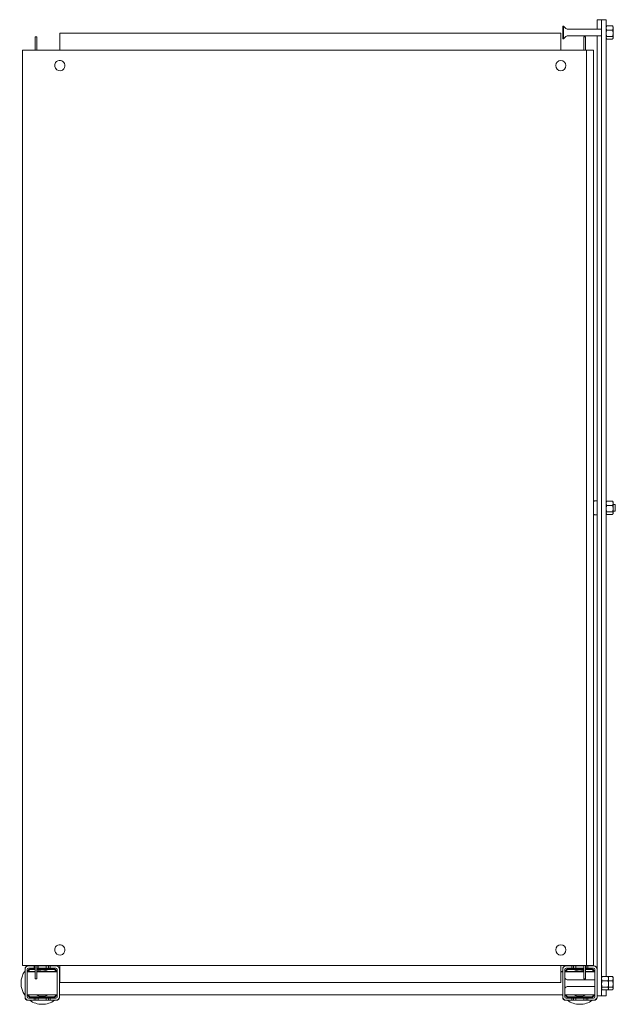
# Model space of a CAD drawing. Header units: millimetres. Extents: x -121 to 399, y -712 to 149.
import ezdxf

# ---------------------------------------------------------------- set-up
doc = ezdxf.new("R2010")
doc.units = ezdxf.units.MM

msp = doc.modelspace()

# ---------------------------------------------------------------- linework, layer by layer
at = {"color": 0, "linetype": 'Continuous', "lineweight": 0}
for p, q in [((383.21, 148.5), (383.21, 143.04)), ((387.21, 148.5), (383.21, 148.5)), ((387.21, 148.5), (387.21, 145.13)), ((391.21, 148.5), (387.21, 148.5)), ((391.21, 145.13), (391.21, 148.5)), ((353.21, 142.98), (353.21, 140.91)), ((353.86, 142.98), (353.21, 142.98)), ((353.21, 140.91), (353.21, 131.68)), ((353.86, 142.98), (353.86, 140.91)), ((356.07, 140.77), (353.86, 142.98)), ((353.86, 140.91), (353.86, 131.68)), ((387.21, 140.33), (357.14, 140.33)), ((383.21, 143.04), (383.21, 140.33)), ((387.21, 145.13), (387.21, 145.01)), ((387.21, 145.01), (387.21, 124.04)), ((391.21, 145.13), (391.21, 145.01)), ((391.21, 124.04), (391.21, 145.01)), ((391.21, 143.04), (391.66, 143.04)), ((391.21, 142.33), (391.43, 142.7)), ((391.66, 143.04), (396.87, 143.04)), ((391.66, 139.44), (396.87, 139.44)), ((397.31, 142.33), (397.1, 142.7)), ((397.31, 142.33), (397.31, 141.24)), ((397.31, 141.24), (397.31, 136.59)), ((-107.99, 133.63), (-106.49, 133.63)), ((-107.99, 133.63), (-107.99, 131.83)), ((-107.99, 121.83), (-107.99, 131.83)), ((-106.49, 133.63), (-106.49, 131.83)), ((-106.49, 121.83), (-106.49, 131.83)), ((-86.39, 136.83), (351.61, 136.83)), ((-86.39, 136.83), (-86.39, 121.83)), ((351.61, 121.83), (351.61, 136.83)), ((353.86, 131.68), (353.21, 131.68)), ((356.07, 133.89), (353.86, 131.68)), ((387.21, 134.33), (357.14, 134.33)), ((373.21, 133.63), (371.71, 133.63)), ((371.71, 131.83), (371.71, 133.63)), ((371.71, 131.83), (371.71, 121.83)), ((373.21, 131.83), (373.21, 133.63)), ((373.21, 131.83), (373.21, 121.83)), ((383.21, 134.33), (383.21, -680.37)), ((391.21, 132.33), (391.43, 131.96)), ((391.21, 131.62), (391.66, 131.62)), ((391.66, 133.73), (396.87, 133.73)), ((391.66, 131.62), (396.87, 131.62)), ((397.31, 132.33), (397.1, 131.96)), ((397.31, 132.68), (397.31, 136.59)), ((397.31, 132.68), (397.31, 132.33)), ((-118.89, 121.83), (-118.89, -678.17)), ((-115.64, 121.83), (-118.89, 121.83)), ((-115.64, 121.83), (372.11, 121.83)), ((372.11, 121.83), (374.11, 121.83)), ((374.11, 121.83), (374.11, -678.17)), ((380.11, 121.83), (374.11, 121.83)), ((380.11, 121.83), (380.11, -678.17)), ((387.21, 124.04), (387.21, -278.17)), ((391.21, 124.04), (391.21, -687.96)), ((383.21, -272.17), (380.89, -272.17)), ((391.21, -273.17), (391.43, -272.8)), ((391.66, -272.46), (396.87, -272.46)), ((397.31, -273.17), (397.1, -272.8)), ((397.31, -273.17), (397.31, -274.26)), ((397.31, -274.26), (397.31, -278.91)), ((399.21, -275.17), (397.31, -275.17)), ((399.21, -275.17), (399.21, -276.27)), ((387.21, -278.17), (387.21, -680.37)), ((391.21, -283.17), (391.43, -283.54)), ((391.66, -276.06), (396.87, -276.06)), ((391.66, -281.77), (396.87, -281.77)), ((391.66, -283.88), (396.87, -283.88)), ((397.31, -283.17), (397.1, -283.54)), ((397.31, -282.82), (397.31, -278.91)), ((399.21, -281.17), (397.31, -281.17)), ((397.31, -282.82), (397.31, -283.17)), ((399.21, -276.27), (399.21, -281.17)), ((383.21, -284.17), (380.89, -284.17)), ((-118.89, -678.17), (-115.64, -678.17)), ((-115.64, -678.17), (372.11, -678.17)), ((-113.79, -678.67), (-114.29, -678.67)), ((-108.79, -678.67), (-113.79, -678.67)), ((-108.79, -680.67), (-108.79, -678.67)), ((-108.79, -678.67), (-107.99, -678.67)), ((-107.99, -688.17), (-107.99, -678.17)), ((-106.49, -688.17), (-106.49, -678.17)), ((-106.49, -678.67), (-105.29, -678.67)), ((-98.29, -678.67), (-105.29, -678.67)), ((-105.29, -678.67), (-105.29, -680.67)), ((-98.29, -680.67), (-98.29, -678.67)), ((-98.29, -678.67), (-96.19, -678.67)), ((-96.19, -678.67), (-94.79, -678.67)), ((-96.19, -678.67), (-96.19, -680.67)), ((-89.79, -678.67), (-94.79, -678.67)), ((-94.79, -678.67), (-94.79, -680.67)), ((-89.29, -678.67), (-89.79, -678.67)), ((-86.39, -678.17), (-86.39, -693.17)), ((351.61, -693.17), (351.61, -678.17)), ((356.21, -678.67), (355.71, -678.67)), ((361.21, -678.67), (356.21, -678.67)), ((361.21, -680.67), (361.21, -678.67)), ((362.61, -678.67), (361.21, -678.67)), ((364.71, -678.67), (362.61, -678.67)), ((362.61, -680.67), (362.61, -678.67)), ((371.71, -678.67), (364.71, -678.67)), ((364.71, -678.67), (364.71, -680.67)), ((371.71, -678.17), (371.71, -678.67)), ((371.71, -680.67), (371.71, -678.67)), ((374.11, -678.17), (372.11, -678.17)), ((373.21, -678.17), (373.21, -688.17)), ((373.81, -678.67), (373.21, -678.67)), ((375.21, -678.67), (373.81, -678.67)), ((373.81, -680.67), (373.81, -678.67)), ((374.11, -678.17), (380.11, -678.17)), ((380.21, -678.67), (375.21, -678.67)), ((375.21, -678.67), (375.21, -680.67)), ((380.71, -678.67), (380.21, -678.67)), ((-116.79, -681.17), (-116.79, -681.67)), ((-116.79, -681.67), (-116.79, -705.67)), ((-114.79, -681.67), (-114.79, -705.67)), ((-114.79, -683.57), (-107.99, -683.57)), ((-114.79, -683.67), (-112.79, -683.67)), ((-114.79, -683.77), (-107.99, -683.77)), ((-108.79, -680.67), (-113.79, -680.67)), ((-107.99, -683.67), (-112.79, -683.67)), ((-112.79, -683.67), (-112.79, -683.77)), ((-107.99, -681.17), (-111.79, -681.17)), ((-107.99, -681.67), (-111.79, -681.67)), ((-108.79, -680.67), (-107.99, -680.67)), ((-107.99, -688.17), (-107.99, -689.97)), ((-106.49, -680.67), (-105.29, -680.67)), ((-91.79, -681.17), (-106.49, -681.17)), ((-91.79, -681.67), (-106.49, -681.67)), ((-106.49, -683.57), (-88.79, -683.57)), ((-100.79, -683.67), (-106.49, -683.67)), ((-106.49, -683.77), (-88.79, -683.77)), ((-106.49, -688.17), (-106.49, -689.97)), ((-98.29, -680.67), (-105.29, -680.67)), ((-100.79, -683.77), (-100.79, -683.67)), ((-100.79, -683.67), (-98.79, -683.67)), ((-98.79, -683.67), (-98.79, -683.77)), ((-98.29, -680.67), (-96.19, -680.67)), ((-96.19, -680.67), (-94.79, -680.67)), ((-89.79, -680.67), (-94.79, -680.67)), ((-88.79, -705.67), (-88.79, -681.67)), ((-86.79, -681.67), (-86.79, -681.17)), ((-86.79, -705.67), (-86.79, -681.67)), ((-86.79, -683.57), (-86.39, -683.57)), ((-86.79, -683.77), (-86.39, -683.77)), ((351.61, -683.57), (353.21, -683.57)), ((351.61, -683.77), (353.21, -683.77)), ((353.21, -681.17), (353.21, -681.67)), ((353.21, -681.67), (353.21, -705.67)), ((355.21, -681.67), (355.21, -705.67)), ((355.21, -683.57), (371.71, -683.57)), ((355.21, -683.77), (371.71, -683.77)), ((361.21, -680.67), (356.21, -680.67)), ((371.71, -681.17), (358.21, -681.17)), ((371.71, -681.67), (358.21, -681.67)), ((361.21, -680.67), (362.61, -680.67)), ((362.61, -680.67), (364.71, -680.67)), ((371.71, -680.67), (364.71, -680.67)), ((365.21, -683.77), (365.21, -683.67)), ((365.21, -683.67), (367.21, -683.67)), ((371.71, -683.67), (367.21, -683.67)), ((367.21, -683.67), (367.21, -683.77)), ((371.71, -680.67), (371.71, -688.17)), ((371.71, -689.97), (371.71, -688.17)), ((373.21, -680.67), (373.81, -680.67)), ((378.21, -681.17), (373.21, -681.17)), ((378.21, -681.67), (373.21, -681.67)), ((373.21, -683.57), (381.21, -683.57)), ((379.21, -683.67), (373.21, -683.67)), ((373.21, -683.77), (381.21, -683.77)), ((373.21, -689.97), (373.21, -688.17)), ((373.81, -680.67), (375.21, -680.67)), ((380.21, -680.67), (375.21, -680.67)), ((379.21, -683.77), (379.21, -683.67)), ((379.21, -683.67), (381.21, -683.67)), ((381.21, -705.67), (381.21, -681.67)), ((383.21, -680.37), (383.21, -681.67)), ((383.21, -705.67), (383.21, -681.67)), ((387.21, -701.34), (387.21, -680.37)), ((387.21, -688.67), (387.43, -688.3)), ((387.66, -687.96), (392.87, -687.96)), ((392.87, -687.96), (396.87, -687.96)), ((393.31, -688.67), (393.1, -688.3)), ((397.31, -688.67), (397.1, -688.3)), ((-107.99, -689.97), (-106.49, -689.97)), ((351.61, -693.17), (-86.39, -693.17)), ((356.07, -690.23), (355.21, -689.37)), ((356.07, -697.11), (355.21, -697.97)), ((381.21, -690.67), (357.14, -690.67)), ((381.21, -696.67), (357.14, -696.67)), ((373.21, -689.97), (371.71, -689.97)), ((387.66, -691.56), (392.87, -691.56)), ((393.31, -688.67), (393.31, -689.76)), ((393.31, -689.76), (393.31, -694.41)), ((393.31, -691.56), (396.87, -691.56)), ((393.31, -698.32), (393.31, -694.41)), ((397.31, -688.67), (397.31, -689.76)), ((397.31, -689.76), (397.31, -694.41)), ((397.31, -698.32), (397.31, -694.41)), ((-116.79, -705.67), (-116.79, -706.17)), ((-114.79, -703.77), (-88.79, -703.77)), ((-111.79, -705.66), (-91.79, -705.66)), ((-86.79, -703.77), (353.21, -703.77)), ((-86.79, -706.17), (-86.79, -705.67)), ((353.21, -705.67), (353.21, -706.17)), ((355.21, -703.77), (381.21, -703.77)), ((358.21, -705.66), (378.21, -705.66)), ((387.21, -704.84), (383.21, -704.84)), ((383.21, -706.17), (383.21, -705.67)), ((387.21, -698.67), (387.43, -699.04)), ((387.21, -701.34), (387.21, -701.47)), ((387.21, -704.84), (387.21, -701.47)), ((391.21, -704.84), (387.21, -704.84)), ((387.66, -697.27), (392.87, -697.27)), ((387.66, -699.38), (392.87, -699.38)), ((391.21, -699.38), (391.21, -699.38)), ((391.21, -704.84), (391.21, -699.38)), ((392.87, -699.38), (396.87, -699.38)), ((393.31, -698.67), (393.1, -699.04)), ((393.31, -697.27), (396.87, -697.27)), ((393.31, -698.32), (393.31, -698.67)), ((397.31, -698.67), (397.1, -699.04)), ((397.31, -698.32), (397.31, -698.67)), ((-114.29, -708.67), (-113.79, -708.67)), ((-113.79, -706.67), (-108.79, -706.67)), ((-113.79, -708.67), (-108.79, -708.67)), ((-111.79, -706.17), (-91.79, -706.17)), ((-108.79, -708.67), (-108.79, -706.67)), ((-107.39, -706.67), (-108.79, -706.67)), ((-108.79, -708.67), (-107.39, -708.67)), ((-105.29, -706.67), (-107.39, -706.67)), ((-107.39, -706.67), (-107.39, -708.67)), ((-107.39, -708.67), (-105.29, -708.67)), ((-105.29, -706.67), (-98.29, -706.67)), ((-105.29, -706.67), (-105.29, -708.67)), ((-105.29, -708.67), (-98.29, -708.67)), ((-98.29, -708.67), (-98.29, -706.67)), ((-96.19, -706.67), (-98.29, -706.67)), ((-98.29, -708.67), (-96.19, -708.67)), ((-94.79, -706.67), (-96.19, -706.67)), ((-96.19, -706.67), (-96.19, -708.67)), ((-96.19, -708.67), (-94.79, -708.67)), ((-94.79, -706.67), (-89.79, -706.67)), ((-94.79, -706.67), (-94.79, -708.67)), ((-94.79, -708.67), (-89.79, -708.67)), ((-89.79, -708.67), (-89.29, -708.67)), ((355.71, -708.67), (356.21, -708.67)), ((356.21, -706.67), (361.21, -706.67)), ((356.21, -708.67), (361.21, -708.67)), ((358.21, -706.17), (378.21, -706.17)), ((361.21, -708.67), (361.21, -706.67)), ((362.61, -706.67), (361.21, -706.67)), ((362.61, -708.67), (361.21, -708.67)), ((364.71, -706.67), (362.61, -706.67)), ((362.61, -708.67), (362.61, -706.67)), ((364.71, -708.67), (362.61, -708.67)), ((364.71, -706.67), (371.71, -706.67)), ((364.71, -706.67), (364.71, -708.67)), ((364.71, -708.67), (371.71, -708.67)), ((371.71, -708.67), (371.71, -706.67)), ((373.81, -706.67), (371.71, -706.67)), ((373.81, -708.67), (371.71, -708.67)), ((375.21, -706.67), (373.81, -706.67)), ((373.81, -708.67), (373.81, -706.67)), ((375.21, -708.67), (373.81, -708.67)), ((375.21, -706.67), (380.21, -706.67)), ((375.21, -706.67), (375.21, -708.67)), ((375.21, -708.67), (380.21, -708.67)), ((380.21, -708.67), (380.71, -708.67))]:
    msp.add_line(p, q, dxfattribs=at)
at = {"color": 0, "linetype": 'Continuous', "lineweight": 0, "extrusion": (0, 0, -1)}
for centre, radius, start, end in [((-357.14, 141.83), 1.5, 270, 315), ((-357.14, 132.83), 1.5, 45, 90), ((-388.61, -278.17), 10, 31.7486, 35.25153), ((-380.89, -272.71), 0.54, 35.25153, 90), ((-388.61, -278.17), 10, 324.74847, 328.2514), ((-380.89, -283.63), 0.54, 270, 324.74847), ((101.79, -693.67), 18.5, 54.17523, 56.9125), ((101.79, -693.67), 18.5, 123.0875, 125.82477), ((-368.21, -693.67), 18.5, 54.17523, 56.9125), ((-368.21, -693.67), 18.5, 123.0875, 125.82477), ((101.79, -693.67), 18.5, 324.17523, 35.82477), ((101.79, -693.67), 18.5, 144.17523, 146.32903), ((-368.21, -693.67), 18.5, 33.08933, 35.82477), ((-357.14, -689.17), 1.5, 270, 315), ((-357.14, -698.17), 1.5, 45, 90), ((101.79, -693.67), 18.5, 213.08933, 215.82477), ((-368.21, -693.67), 18.5, 324.17523, 326.91067), ((101.79, -693.67), 18.5, 270, 305.82477), ((101.79, -693.67), 18.5, 234.17523, 270), ((-368.21, -693.67), 18.5, 270, 305.82477), ((-368.21, -693.67), 18.5, 234.17523, 270)]:
    msp.add_arc(centre, radius, start, end, dxfattribs=at)
at = {"color": 0, "linetype": 'Continuous', "lineweight": 0}
for centre, radius, start, end in [((-86.39, 108.33), 4.5, 323.58761, 143.58761), ((351.61, 108.33), 4.5, 0, 180), ((-86.39, 108.33), 4.5, 143.58761, 323.58761), ((351.61, 108.33), 4.5, 180, 0), ((-86.39, -664.67), 4.5, 143.58761, 323.58761), ((-86.39, -664.67), 4.5, 323.58761, 143.58761), ((351.61, -664.67), 4.5, 0, 180), ((351.61, -664.67), 4.5, 180, 0), ((-113.79, -681.67), 3, 90, 180), ((-114.29, -681.17), 2.5, 90, 180), ((-89.79, -681.67), 3, 0, 90), ((-89.29, -681.17), 2.5, 0, 90), ((356.21, -681.67), 3, 90, 180), ((355.71, -681.17), 2.5, 90, 180), ((380.21, -681.67), 3, 0, 90), ((380.71, -681.17), 2.5, 0, 90), ((-113.79, -681.67), 1, 90, 180), ((-111.79, -683.67), 2.5, 90, 177.70756), ((-111.79, -683.67), 1.99, 90, 177.1251), ((-101.79, -693.67), 11.5, 90, 114.16279), ((-101.79, -693.67), 11.5, 61.43328, 90), ((-91.79, -683.67), 2.5, 2.29244, 90), ((-91.79, -683.67), 1.99, 2.8749, 90), ((-89.79, -681.67), 1, 0, 90), ((356.21, -681.67), 1, 90, 180), ((358.21, -683.67), 2.5, 90, 177.70756), ((358.21, -683.67), 1.99, 90, 177.1251), ((368.21, -693.67), 11.5, 90, 118.56672), ((368.21, -693.67), 11.5, 72.28107, 90), ((368.21, -693.67), 11.5, 61.43328, 64.22854), ((378.21, -683.67), 2.5, 2.29244, 90), ((378.21, -683.67), 1.99, 2.8749, 90), ((380.21, -681.67), 1, 0, 90), ((-113.79, -705.67), 3, 180, 270), ((-113.79, -705.67), 1, 180, 270), ((-111.79, -703.67), 2.5, 182.29244, 270), ((-111.79, -703.67), 1.99, 182.8749, 270), ((-101.79, -693.67), 11.5, 241.43328, 270), ((-101.79, -693.67), 11.5, 270, 298.56672), ((-91.79, -703.67), 2.5, 270, 357.70756), ((-91.79, -703.67), 1.99, 270, 357.1251), ((-89.79, -705.67), 1, 270, 0), ((-89.79, -705.67), 3, 270, 0), ((356.21, -705.67), 3, 180, 270), ((356.21, -705.67), 1, 180, 270), ((358.21, -703.67), 2.5, 182.29244, 270), ((358.21, -703.67), 1.99, 182.8749, 270), ((368.21, -693.67), 11.5, 241.43328, 270), ((368.21, -693.67), 11.5, 270, 298.56672), ((378.21, -703.67), 2.5, 270, 357.70756), ((378.21, -703.67), 1.99, 270, 357.1251), ((380.21, -705.67), 1, 270, 0), ((380.21, -705.67), 3, 270, 0), ((-114.29, -706.17), 2.5, 180, 270), ((-89.29, -706.17), 2.5, 270, 0), ((355.71, -706.17), 2.5, 180, 270), ((380.71, -706.17), 2.5, 270, 0)]:
    msp.add_arc(centre, radius, start, end, dxfattribs=at)
for points, weights in [([(391.21, 141.24), (391.21, 142.08), (391.66, 143.04)], [2.22975607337, 2.22975607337, 2.06966679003]), ([(391.66, 139.44), (391.21, 140.41), (391.21, 141.24)], [2.06966679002, 2.22975607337, 2.22975607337]), ([(391.66, 139.44), (391.21, 137.91), (391.21, 136.59)], [2.06966679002, 2.22975607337, 2.22975607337]), ([(391.66, 143.04), (391.52, 142.87), (391.43, 142.7)], [2.06966679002, 2.11660578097, 2.14978202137]), ([(397.31, 141.24), (397.31, 142.08), (396.87, 143.04)], [2.22975607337, 2.22975607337, 2.06966679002]), ([(396.87, 143.04), (397.01, 142.87), (397.1, 142.7)], [2.06966679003, 2.11660578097, 2.14978202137]), ([(396.87, 139.44), (397.31, 140.41), (397.31, 141.24)], [2.06966679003, 2.22975607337, 2.22975607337]), ([(396.87, 139.44), (397.31, 137.91), (397.31, 136.59)], [2.06966679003, 2.22975607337, 2.22975607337]), ([(391.21, 136.59), (391.21, 135.26), (391.66, 133.73)], [2.22975607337, 2.22975607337, 2.06966679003]), ([(391.21, 132.68), (391.21, 133.17), (391.66, 133.73)], [2.22975607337, 2.22975607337, 2.06966679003]), ([(391.66, 131.62), (391.21, 132.19), (391.21, 132.68)], [2.06966679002, 2.22975607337, 2.22975607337]), ([(397.31, 136.59), (397.31, 135.26), (396.87, 133.73)], [2.22975607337, 2.22975607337, 2.06966679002]), ([(397.31, 132.68), (397.31, 133.17), (396.87, 133.73)], [2.22975607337, 2.22975607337, 2.06966679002]), ([(396.87, 131.62), (397.31, 132.19), (397.31, 132.68)], [2.06966679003, 2.22975607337, 2.22975607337]), ([(391.21, -274.26), (391.21, -273.42), (391.66, -272.46)], [2.22975607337, 2.22975607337, 2.06966679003]), ([(391.66, -276.06), (391.21, -275.09), (391.21, -274.26)], [2.06966679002, 2.22975607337, 2.22975607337]), ([(391.66, -272.46), (391.52, -272.63), (391.43, -272.8)], [2.06966679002, 2.11660578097, 2.14978202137]), ([(397.31, -274.26), (397.31, -273.42), (396.87, -272.46)], [2.22975607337, 2.22975607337, 2.06966679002]), ([(396.87, -272.46), (397.01, -272.63), (397.1, -272.8)], [2.06966679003, 2.11660578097, 2.14978202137]), ([(396.87, -276.06), (397.31, -275.09), (397.31, -274.26)], [2.06966679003, 2.22975607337, 2.22975607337]), ([(391.66, -276.06), (391.21, -277.59), (391.21, -278.91)], [2.06966679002, 2.22975607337, 2.22975607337]), ([(391.21, -278.91), (391.21, -280.24), (391.66, -281.77)], [2.22975607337, 2.22975607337, 2.06966679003]), ([(391.21, -282.82), (391.21, -282.33), (391.66, -281.77)], [2.22975607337, 2.22975607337, 2.06966679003]), ([(391.66, -283.88), (391.21, -283.31), (391.21, -282.82)], [2.06966679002, 2.22975607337, 2.22975607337]), ([(396.87, -276.06), (397.31, -277.59), (397.31, -278.91)], [2.06966679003, 2.22975607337, 2.22975607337]), ([(397.31, -278.91), (397.31, -280.24), (396.87, -281.77)], [2.22975607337, 2.22975607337, 2.06966679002]), ([(397.31, -282.82), (397.31, -282.33), (396.87, -281.77)], [2.22975607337, 2.22975607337, 2.06966679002]), ([(396.87, -283.88), (397.31, -283.31), (397.31, -282.82)], [2.06966679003, 2.22975607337, 2.22975607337]), ([(387.21, -689.76), (387.21, -688.92), (387.66, -687.96)], [2.22975607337, 2.22975607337, 2.06966679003]), ([(387.66, -687.96), (387.52, -688.13), (387.43, -688.3)], [2.06966679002, 2.11660578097, 2.14978202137]), ([(393.31, -689.76), (393.31, -688.92), (392.87, -687.96)], [2.22975607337, 2.22975607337, 2.06966679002]), ([(392.87, -687.96), (393.01, -688.13), (393.1, -688.3)], [2.06966679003, 2.11660578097, 2.14978202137]), ([(397.31, -689.76), (397.31, -688.92), (396.87, -687.96)], [2.22975607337, 2.22975607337, 2.06966679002]), ([(396.87, -687.96), (397.01, -688.13), (397.1, -688.3)], [2.06966679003, 2.11660578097, 2.14978202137]), ([(387.66, -691.56), (387.21, -690.59), (387.21, -689.76)], [2.06966679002, 2.22975607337, 2.22975607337]), ([(387.66, -691.56), (387.21, -693.09), (387.21, -694.41)], [2.06966679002, 2.22975607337, 2.22975607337]), ([(387.21, -694.41), (387.21, -695.74), (387.66, -697.27)], [2.22975607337, 2.22975607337, 2.06966679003]), ([(392.87, -691.56), (393.31, -690.59), (393.31, -689.76)], [2.06966679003, 2.22975607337, 2.22975607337]), ([(392.87, -691.56), (393.31, -693.09), (393.31, -694.41)], [2.06966679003, 2.22975607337, 2.22975607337]), ([(393.31, -694.41), (393.31, -695.74), (392.87, -697.27)], [2.22975607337, 2.22975607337, 2.06966679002]), ([(396.87, -691.56), (397.31, -690.59), (397.31, -689.76)], [2.06966679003, 2.22975607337, 2.22975607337]), ([(396.87, -691.56), (397.31, -693.09), (397.31, -694.41)], [2.06966679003, 2.22975607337, 2.22975607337]), ([(397.31, -694.41), (397.31, -695.74), (396.87, -697.27)], [2.22975607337, 2.22975607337, 2.06966679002]), ([(387.21, -698.32), (387.21, -697.83), (387.66, -697.27)], [2.22975607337, 2.22975607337, 2.06966679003]), ([(387.66, -699.38), (387.21, -698.81), (387.21, -698.32)], [2.06966679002, 2.22975607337, 2.22975607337]), ([(393.31, -698.32), (393.31, -697.83), (392.87, -697.27)], [2.22975607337, 2.22975607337, 2.06966679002]), ([(392.87, -699.38), (393.31, -698.81), (393.31, -698.32)], [2.06966679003, 2.22975607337, 2.22975607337]), ([(397.31, -698.32), (397.31, -697.83), (396.87, -697.27)], [2.22975607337, 2.22975607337, 2.06966679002]), ([(396.87, -699.38), (397.31, -698.81), (397.31, -698.32)], [2.06966679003, 2.22975607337, 2.22975607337])]:
    msp.add_rational_spline(points, weights, degree=2, dxfattribs=at)

doc.saveas('drawing.dxf')
